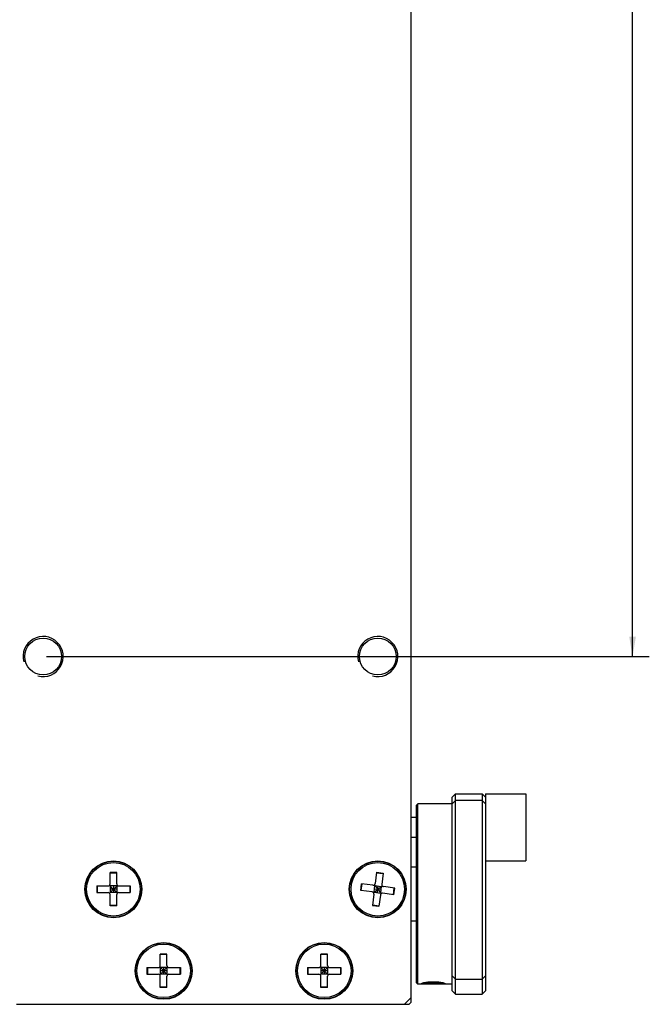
# Model space of a CAD drawing. Header units: millimetres. Extents: x 742 to 1452, y 144 to 826.
# Tile 37 of 40: x 1358 to 1452, y 144 to 291. Entities that reach past the tile are written whole.
import ezdxf
from ezdxf.enums import TextEntityAlignment as Align

# ---------------------------------------------------------------- set-up
doc = ezdxf.new("R2010")
doc.units = ezdxf.units.MM
doc.header["$LTSCALE"] = 32.67
doc.layers.get('0').update_dxf_attribs({"linetype": 'CONTINUOUS'})
doc.layers.add('00_COMPONENTS', color=7, linetype='CONTINUOUS')
doc.layers.add('51__DRAFT_DIMS', color=7, linetype='CONTINUOUS')
doc.styles.get("Standard").update_dxf_attribs({"font": 'simfang.ttf'})
doc.dimstyles.new('DIMSTYLE_5', dxfattribs={"dimtxt": 3, "dimasz": 3, "dimexe": 2.5, "dimexo": 0.5, "dimgap": 0.75, "dimtad": 1, "dimdsep": 46, "dimtxsty": 'STANDARD', "dimblk": '_FILLED', "dimblk1": '_FILLED', "dimblk2": '_FILLED', "dimcen": 0.09, "dimclrt": 3, "dimazin": 2, "dimtp": 0.5, "dimtm": 0.5, "dimtfac": 1, "dimtofl": 0, "dimtmove": 0, "dimatfit": 3, "dimldrblk": '_FILLED', "dimfxl": 1, "dimtolj": 1, "dimarcsym": 0})

# ---------------------------------------------------------------- blocks, each defined once
blk = doc.blocks.new('_FILLED')
at = {"color": 0, "linetype": 'ByBlock'}
blk.add_solid([(0, 0), (-1, 0.167), (-1, -0.167)], dxfattribs=at)
blk = doc.blocks.new('*D6')
at = {"layer": '51__DRAFT_DIMS', "color": 4}
for p, q in [((1361.79, 495.87), (1451.86, 495.87)), ((1449.36, 495.87), (1449.36, 345.87)), ((1449.36, 195.87), (1449.36, 345.87)), ((1361.79, 195.87), (1451.86, 195.87))]:
    blk.add_line(p, q, dxfattribs=at)
at = {"layer": '51__DRAFT_DIMS', "color": 4, "xscale": 3, "yscale": 3, "zscale": 3}
for p, rotation in [((1449.36, 495.87), 90), ((1449.36, 195.87), 270)]:
    blk.add_blockref('_FILLED', p, dxfattribs=dict(at, rotation=rotation))
at = {"layer": '51__DRAFT_DIMS', "color": 3}
blk.add_text('300', height=3, rotation=90, dxfattribs=at).set_placement((1448.61, 345.87), align=Align.CENTER)

msp = doc.modelspace()

# ---------------------------------------------------------------- linework, layer by layer
at = {"layer": '00_COMPONENTS', "color": 7}
for p, q in [((1416.292, 144.173), (1416.292, 547.573)), ((1422.392, 174.836), (1422.892, 175.336)), ((1422.892, 175.336), (1426.892, 175.336)), ((1422.892, 145.41), (1422.892, 175.336)), ((1427.392, 174.836), (1426.892, 175.336)), ((1426.892, 175.336), (1426.892, 145.41)), ((1427.392, 175.321), (1433.392, 175.321)), ((1427.392, 175.321), (1427.392, 145.91)), ((1433.392, 175.321), (1433.392, 165.321)), ((1417.092, 173.673), (1417.292, 173.873)), ((1422.392, 173.873), (1417.292, 173.873)), ((1417.292, 146.873), (1417.292, 173.873)), ((1422.392, 145.91), (1422.392, 174.836)), ((1422.392, 173.87), (1422.892, 174.37)), ((1426.892, 174.37), (1422.892, 174.37)), ((1427.392, 173.87), (1426.892, 174.37)), ((1417.092, 147.073), (1417.092, 173.673)), ((1417.092, 171.821), (1416.292, 171.821)), ((1417.092, 168.821), (1416.292, 168.821)), ((1427.392, 165.321), (1433.392, 165.321)), ((1372.292, 163.573), (1371.292, 163.573)), ((1371.292, 161.873), (1371.292, 163.573)), ((1372.292, 163.503), (1371.292, 163.503)), ((1372.292, 161.873), (1372.292, 163.573)), ((1411.108, 163.616), (1410.896, 161.929)), ((1411.099, 163.546), (1412.091, 163.421)), ((1411.108, 163.616), (1412.1, 163.491)), ((1412.1, 163.491), (1411.888, 161.804)), ((1417.092, 164.373), (1416.292, 164.373)), ((1369.292, 161.573), (1370.992, 161.573)), ((1369.292, 161.573), (1369.292, 160.573)), ((1369.292, 160.573), (1370.992, 160.573)), ((1369.362, 161.573), (1369.362, 160.573)), ((1371.204, 161.661), (1372.379, 160.485)), ((1371.204, 160.485), (1372.379, 161.661)), ((1372.292, 161.573), (1371.292, 161.573)), ((1371.292, 161.573), (1371.292, 160.573)), ((1372.292, 161.073), (1371.292, 161.073)), ((1372.292, 160.573), (1371.292, 160.573)), ((1371.792, 161.573), (1371.792, 160.573)), ((1372.292, 161.573), (1372.292, 160.573)), ((1372.592, 161.573), (1374.292, 161.573)), ((1372.592, 160.573), (1374.292, 160.573)), ((1374.222, 161.573), (1374.222, 160.573)), ((1374.292, 161.573), (1374.292, 160.573)), ((1408.749, 160.889), (1408.874, 161.882)), ((1410.435, 160.677), (1408.749, 160.889)), ((1408.818, 160.881), (1408.943, 161.873)), ((1410.56, 161.669), (1408.874, 161.882)), ((1410.635, 160.563), (1411.948, 161.583)), ((1410.733, 160.639), (1410.858, 161.632)), ((1410.733, 160.639), (1411.725, 160.514)), ((1410.782, 161.73), (1411.801, 160.416)), ((1410.795, 161.135), (1411.788, 161.01)), ((1410.858, 161.632), (1411.85, 161.507)), ((1411.229, 160.577), (1411.354, 161.569)), ((1411.725, 160.514), (1411.85, 161.507)), ((1413.709, 160.264), (1412.023, 160.477)), ((1413.834, 161.256), (1412.148, 161.469)), ((1413.64, 160.273), (1413.765, 161.265)), ((1413.709, 160.264), (1413.834, 161.256)), ((1371.292, 158.573), (1371.292, 160.273)), ((1372.292, 158.573), (1372.292, 160.273)), ((1410.695, 160.342), (1410.483, 158.655)), ((1411.688, 160.217), (1411.475, 158.53)), ((1372.292, 158.643), (1371.292, 158.643)), ((1372.292, 158.573), (1371.292, 158.573)), ((1410.483, 158.655), (1411.475, 158.53)), ((1410.492, 158.725), (1411.484, 158.6)), ((1416.292, 156.373), (1417.092, 156.373)), ((1379.792, 151.373), (1378.792, 151.373)), ((1378.792, 149.673), (1378.792, 151.373)), ((1379.792, 151.303), (1378.792, 151.303)), ((1379.792, 149.673), (1379.792, 151.373)), ((1403.792, 151.373), (1402.792, 151.373)), ((1402.792, 149.673), (1402.792, 151.373)), ((1403.792, 151.303), (1402.792, 151.303)), ((1403.792, 149.673), (1403.792, 151.373)), ((1376.792, 149.373), (1378.492, 149.373)), ((1376.792, 149.373), (1376.792, 148.373)), ((1376.862, 149.373), (1376.862, 148.373)), ((1378.704, 149.461), (1379.879, 148.285)), ((1378.704, 148.285), (1379.879, 149.461)), ((1379.792, 149.373), (1378.792, 149.373)), ((1378.792, 149.373), (1378.792, 148.373)), ((1379.792, 148.873), (1378.792, 148.873)), ((1379.292, 149.373), (1379.292, 148.373)), ((1379.792, 149.373), (1379.792, 148.373)), ((1380.092, 149.373), (1381.792, 149.373)), ((1381.722, 149.373), (1381.722, 148.373)), ((1381.792, 149.373), (1381.792, 148.373)), ((1400.792, 149.373), (1402.492, 149.373)), ((1400.792, 149.373), (1400.792, 148.373)), ((1400.862, 149.373), (1400.862, 148.373)), ((1402.704, 149.461), (1403.879, 148.285)), ((1402.704, 148.285), (1403.879, 149.461)), ((1403.792, 149.373), (1402.792, 149.373)), ((1402.792, 149.373), (1402.792, 148.373)), ((1403.792, 148.873), (1402.792, 148.873)), ((1403.292, 149.373), (1403.292, 148.373)), ((1403.792, 149.373), (1403.792, 148.373)), ((1404.092, 149.373), (1405.792, 149.373)), ((1405.722, 149.373), (1405.722, 148.373)), ((1405.792, 149.373), (1405.792, 148.373)), ((1376.792, 148.373), (1378.492, 148.373)), ((1379.792, 148.373), (1378.792, 148.373)), ((1378.792, 146.373), (1378.792, 148.073)), ((1379.792, 146.373), (1379.792, 148.073)), ((1380.092, 148.373), (1381.792, 148.373)), ((1400.792, 148.373), (1402.492, 148.373)), ((1403.792, 148.373), (1402.792, 148.373)), ((1402.792, 146.373), (1402.792, 148.073)), ((1403.792, 146.373), (1403.792, 148.073)), ((1404.092, 148.373), (1405.792, 148.373)), ((1422.392, 148.138), (1422.892, 147.638)), ((1422.892, 147.638), (1426.892, 147.638)), ((1427.392, 148.138), (1426.892, 147.638)), ((1379.792, 146.443), (1378.792, 146.443)), ((1379.792, 146.373), (1378.792, 146.373)), ((1403.792, 146.443), (1402.792, 146.443)), ((1403.792, 146.373), (1402.792, 146.373)), ((1417.092, 147.073), (1417.292, 146.873)), ((1418.405, 146.873), (1417.292, 146.873)), ((1422.392, 146.873), (1420.778, 146.873)), ((1422.392, 145.91), (1422.892, 145.41)), ((1427.392, 145.91), (1426.892, 145.41)), ((1415.292, 143.873), (1416.292, 144.873)), ((1422.892, 145.41), (1426.892, 145.41)), ((1357.292, 143.873), (1415.992, 143.873)), ((1415.992, 143.873), (1416.292, 144.173))]:
    msp.add_line(p, q, dxfattribs=at)
for centre, radius in [((1361.292, 195.873), 2.75), ((1411.292, 195.873), 2.75), ((1371.792, 161.073), 4.25), ((1371.792, 161.073), 4.2), ((1371.792, 161.073), 4), ((1411.292, 161.073), 4.25), ((1411.292, 161.073), 4.2), ((1411.292, 161.073), 4), ((1379.292, 148.873), 4.25), ((1403.292, 148.873), 4.25), ((1379.292, 148.873), 4.2), ((1379.292, 148.873), 4), ((1403.292, 148.873), 4.2), ((1403.292, 148.873), 4)]:
    msp.add_circle(centre, radius, dxfattribs=at)
at = {"layer": '00_COMPONENTS', "color": 4}
for centre in [(1361.292, 195.873), (1411.292, 195.873)]:
    msp.add_arc(centre, 3, 255, 195, dxfattribs=at)
at = {"layer": '00_COMPONENTS', "color": 7}
for centre, start, end in [((1370.992, 161.873), 270, 360), ((1370.992, 160.273), 0, 90), ((1372.592, 161.873), 180, 270), ((1372.592, 160.273), 90, 180), ((1410.398, 160.379), 352.81718, 82.81718), ((1410.598, 161.967), 262.81718, 352.81718), ((1411.985, 160.179), 82.81718, 172.81718), ((1412.185, 161.767), 172.81718, 262.81718), ((1378.492, 149.673), 270, 360), ((1380.092, 149.673), 180, 270), ((1402.492, 149.673), 270, 360), ((1404.092, 149.673), 180, 270), ((1378.492, 148.073), 0, 90), ((1380.092, 148.073), 90, 180), ((1402.492, 148.073), 0, 90), ((1404.092, 148.073), 90, 180)]:
    msp.add_arc(centre, 0.3, start, end, dxfattribs=at)
for points, knots in [([(1417.805, 146.967), (1417.813, 146.975), (1417.835, 146.991), (1417.877, 147.012), (1417.934, 147.035), (1418.003, 147.058), (1418.087, 147.083), (1418.221, 147.117), (1418.416, 147.156), (1418.676, 147.197), (1418.966, 147.228), (1419.274, 147.248), (1419.592, 147.255), (1419.909, 147.248), (1420.218, 147.228), (1420.507, 147.197), (1420.768, 147.156), (1420.962, 147.117), (1421.097, 147.083), (1421.18, 147.058), (1421.25, 147.035), (1421.306, 147.012), (1421.348, 146.991), (1421.37, 146.975), (1421.378, 146.967)], [0, 0, 0, 0, 0.0093017, 0.0222269, 0.038854, 0.0591167, 0.0828769, 0.1099448, 0.1730246, 0.2461182, 0.3266875, 0.4121473, 0.5000053, 0.5878631, 0.6733224, 0.7538908, 0.8269831, 0.8900616, 0.9171278, 0.9408885, 0.9611488, 0.9777727, 0.9907085, 1, 1, 1, 1]), ([(1417.792, 146.943), (1417.792, 146.945), (1417.793, 146.954), (1417.799, 146.962), (1417.805, 146.967)], [0, 0, 0, 0, 0.2067814, 1, 1, 1, 1]), ([(1418.405, 146.873), (1418.359, 146.873), (1418.273, 146.873), (1418.151, 146.875), (1418.046, 146.88), (1417.969, 146.885), (1417.916, 146.891), (1417.884, 146.896), (1417.856, 146.902), (1417.833, 146.908), (1417.815, 146.916), (1417.802, 146.924), (1417.794, 146.933), (1417.792, 146.94), (1417.792, 146.943)], [0, 0, 0, 0, 0.2168418, 0.4103591, 0.5782008, 0.718489, 0.7778477, 0.829893, 0.8746144, 0.9120489, 0.942377, 0.9661187, 0.9844662, 1, 1, 1, 1]), ([(1421.046, 147.095), (1421.01, 147.092), (1420.927, 147.088), (1420.789, 147.087), (1420.628, 147.088), (1420.374, 147.092), (1420.027, 147.099), (1419.592, 147.102), (1419.156, 147.099), (1418.809, 147.092), (1418.555, 147.088), (1418.394, 147.087), (1418.257, 147.088), (1418.174, 147.092), (1418.137, 147.095)], [0, 0, 0, 0, 0.0380555, 0.0855821, 0.1415469, 0.2046762, 0.3466961, 0.4999962, 0.6532967, 0.7953178, 0.858448, 0.9144138, 0.961941, 1, 1, 1, 1]), ([(1420.778, 146.873), (1420.691, 146.873), (1420.505, 146.874), (1420.11, 146.879), (1419.592, 146.882), (1419.073, 146.879), (1418.678, 146.874), (1418.493, 146.873), (1418.405, 146.873)], [0, 0, 0, 0, 0.1109861, 0.2340488, 0.5, 0.7659512, 0.8890138, 1, 1, 1, 1]), ([(1421.392, 146.943), (1421.392, 146.94), (1421.389, 146.932), (1421.381, 146.923), (1421.368, 146.916), (1421.35, 146.908), (1421.327, 146.902), (1421.299, 146.896), (1421.267, 146.891), (1421.214, 146.885), (1421.137, 146.88), (1421.032, 146.875), (1420.91, 146.873), (1420.824, 146.873), (1420.778, 146.873)], [0, 0, 0, 0, 0.0156054, 0.034046, 0.0578743, 0.0882526, 0.1256824, 0.1703909, 0.2224563, 0.2818364, 0.4220888, 0.5898703, 0.7832878, 1, 1, 1, 1]), ([(1421.378, 146.967), (1421.381, 146.965), (1421.387, 146.958), (1421.392, 146.949), (1421.392, 146.943)], [0, 0, 0, 0, 0.3079988, 1, 1, 1, 1])]:
    msp.add_open_spline(points, degree=3, knots=knots, dxfattribs=at)

# ---------------------------------------------------------------- dimensions: what is measured, and where the dimension line sits
at = {"layer": '51__DRAFT_DIMS', "color": 4}
dim = msp.add_linear_dim(base=(1449.362, 195.873), p1=(1361.292, 495.873), p2=(1361.292, 195.873), angle=270, dimstyle='DIMSTYLE_5', dxfattribs=at)
dim.commit()
dim.dimension.update_dxf_attribs({"geometry": '*D6', "text_midpoint": (1449.362, 345.861), "dimtype": 160})

doc.saveas('drawing.dxf')
